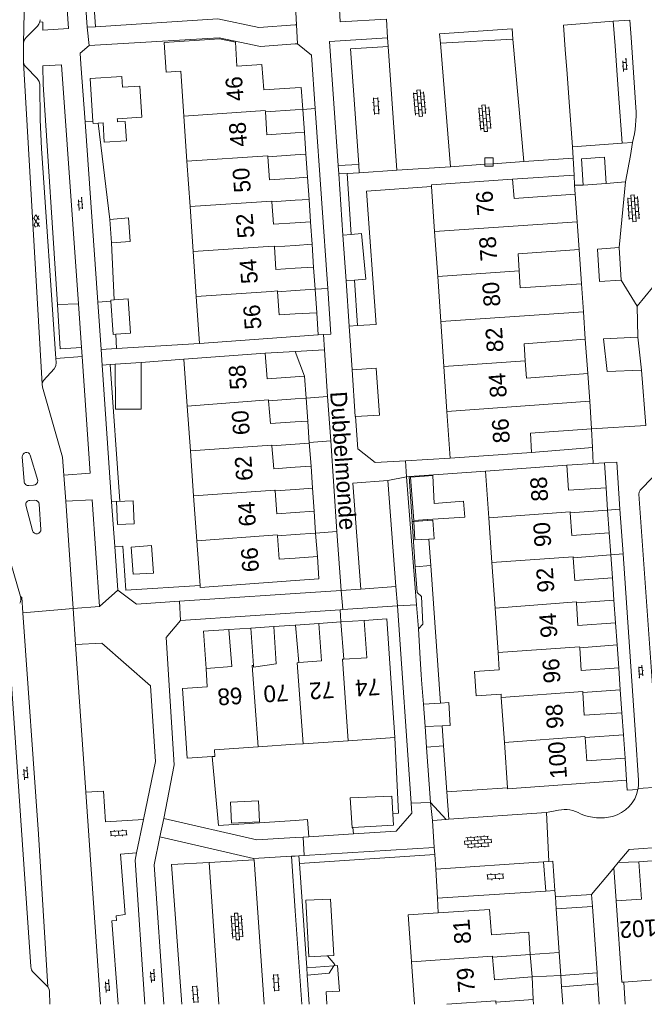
# Model space of a CAD drawing. Extents: x 99476 to 102828, y 406437 to 407931.
# Tile 13 of 162: x 99967 to 100042, y 406437 to 406555. Entities that reach past the tile are written whole.
import ezdxf

# ---------------------------------------------------------------- set-up
doc = ezdxf.new("R2010")
doc.units = 0
doc.header["$MEASUREMENT"] = 0
for name, color, linetype, lineweight in [('BG_bijgebouw', 253, 'Continuous', 0), ('BG_dakoverstek', 253, 'Continuous', 13), ('BG_dakoverstek bijgebouw', 253, 'Continuous', 0), ('BG_gesloten verharding', 253, 'Continuous', 0), ('BG_heg haag', 253, 'Continuous', 0), ('BG_hek', 253, 'Continuous', 0), ('BG_hoofdgebouw', 253, 'Continuous', 13), ('BG_huisnummer', 253, 'Continuous', 0), ('BG_kant verharding', 253, 'Continuous', 0), ('BG_open verharding', 253, 'Continuous', 0), ('BG_schutting', 253, 'Continuous', 0), ('BG_straatnaam', 253, 'Continuous', 0), ('BG_tussenmuur', 253, 'Continuous', 0), ('BG_vlakafsluiter', 253, 'Continuous', 0)]:
    doc.layers.add(name, color=color, linetype=linetype, lineweight=lineweight)
doc.styles.add('Style-WORKING', font='WORKING.shx')

# ---------------------------------------------------------------- blocks, each defined once
blk = doc.blocks.new('S02OV4')
at = {"layer": 'BG_open verharding', "linetype": 'Continuous', "lineweight": 0}
for p, q in [((0, -0.200092), (0, 0.200092)), ((0, 0.2), (3.201, 0.2)), ((0.214, 0.6), (2.9, 0.6)), ((0.4, 0.199), (0.4, 0.6)), ((0.8, 0.6), (0.8, 0.7)), ((0.8, -0.2), (0.8, 0.2)), ((1.2, 0.2), (1.2, 0.6)), ((1.6, 0.6), (1.6, 0.7)), ((1.6, -0.2), (1.6, 0.2)), ((2, 0.199), (2, 0.6)), ((2.4, 0.6), (2.4, 0.7)), ((2.4, -0.2), (2.4, 0.2)), ((2.8, 0.2), (2.8, 0.6)), ((3.2, -0.199908), (3.2, 0.200092)), ((0, -0.2), (3.2, -0.199)), ((0.31, -0.6), (2.9, -0.6)), ((0.4, -0.6), (0.399, -0.2)), ((0.8, -0.7), (0.8, -0.6)), ((1.2, -0.6), (1.2, -0.2)), ((1.6, -0.7), (1.6, -0.6)), ((2, -0.6), (1.999, -0.2)), ((2.4, -0.7), (2.4, -0.6)), ((2.8, -0.6), (2.8, -0.2))]:
    blk.add_line(p, q, dxfattribs=at)
blk = doc.blocks.new('S02OV2')
at = {"layer": 'BG_open verharding', "linetype": 'Continuous', "lineweight": 0}
for p, q in [((0.052866, 0.482148), (0.183301, 0.482148)), ((0.183301, -1.01785), (0.183301, 0.982147)), ((0.183301, 0.895191), (0.705039, 0.895191)), ((0.705039, -1.01785), (0.705039, 0.982147)), ((0.705039, 0.43867), (0.835473, 0.43867)), ((0.052866, -0.517416), (0.183301, -0.517416)), ((0.183301, -0.017851), (0.705039, -0.017851)), ((0.183301, -0.930894), (0.705039, -0.930894)), ((0.705039, -0.473938), (0.835473, -0.473938))]:
    blk.add_line(p, q, dxfattribs=at)
blk = doc.blocks.new('S02OV6')
at = {"layer": 'BG_open verharding', "linetype": 'Continuous', "lineweight": 0}
for p, q in [((0, 0.20784), (1.371449, 0.20784)), ((0.085505, 0.20784), (0.085505, 0.268177)), ((0.485, -0.192), (0.486, 0.207)), ((0.885505, 0.20784), (0.885505, 0.31106)), ((1.285, -0.193), (1.285, 0.207)), ((0.268333, -0.19216), (1.549656, -0.19216)), ((0.885505, -0.32925), (0.885505, -0.19216))]:
    blk.add_line(p, q, dxfattribs=at)
blk = doc.blocks.new('S01GV2')
at = {"layer": 'BG_gesloten verharding', "linetype": 'Continuous', "lineweight": 0}
for p, q in [((-0.011625, -0.500414), (0.648313, 0.582897)), ((0.006945, 0.298967), (0.268018, 0.727007)), ((0.618374, -0.705844), (0.009489, 0.408468)), ((0.63697, 0.094645), (0.291267, 0.726467)), ((0.172792, -0.724773), (-0.009122, -0.392669)), ((0.31767, -0.728139), (0.629741, -0.216538))]:
    blk.add_line(p, q, dxfattribs=at)

msp = doc.modelspace()

# ---------------------------------------------------------------- linework, layer by layer
at = {"layer": 'BG_bijgebouw', "linetype": 'Continuous', "lineweight": 0}
for p, q in [((100038.288, 406551.94), (100038.07, 406554.89)), ((100032.325, 406551.502), (100032.538, 406548.603)), ((100038.503, 406549.042), (100038.288, 406551.94)), ((100032.538, 406548.603), (100032.747, 406545.754)), ((100038.713, 406546.193), (100038.503, 406549.042)), ((100032.747, 406545.754), (100033.18, 406539.84)), ((100039.15, 406540.29), (100038.713, 406546.193)), ((99978.701, 406543.196), (99978.708, 406543.091)), ((99976.996, 406542.721), (99976.412, 406542.681)), ((99978.708, 406543.091), (99978.724, 406542.84)), ((100033.18, 406539.84), (100039.15, 406540.29)), ((99978.009, 406528.371), (99977.814, 406531.151)), ((100017.39, 406473.207), (100015.338, 406473.082)), ((100015.338, 406473.082), (100015.538, 406470.39)), ((100015.538, 406470.39), (100017.583, 406470.492))]:
    msp.add_line(p, q, dxfattribs=at)
at = {"layer": 'BG_bijgebouw', "linetype": 'Continuous', "lineweight": 0, "flags": 128}
for points in [[(100038.07, 406554.89), (100032.11, 406554.44), (100032.325, 406551.502)], [(99977.814, 406531.151), (99980.028, 406531.346), (99980.256, 406528.492), (99978.009, 406528.371)], [(99980.361, 406491.885), (99982.81, 406492.09), (99983.055, 406488.785), (99980.618, 406488.646), (99980.361, 406491.885)], [(100017.583, 406470.492), (100018.56, 406470.541), (100018.401, 406473.268), (100017.39, 406473.207)], [(100011.684, 406459.961), (100011.571, 406462.052), (100006.587, 406461.868)], [(100006.587, 406461.868), (100006.832, 406458.284), (100006.908, 406458.289)], [(100006.908, 406458.289), (100011.759, 406458.586), (100011.684, 406459.961)]]:
    msp.add_lwpolyline(points, dxfattribs=at)
at = {"layer": 'BG_dakoverstek', "linetype": 'Continuous', "lineweight": 13, "flags": 128}
msp.add_lwpolyline([(100024.433, 406477.213), (100021.447, 406477.007), (100021.65, 406474.064), (100024.636, 406474.27)], dxfattribs=at)
at = {"layer": 'BG_dakoverstek bijgebouw', "linetype": 'Continuous', "lineweight": 0}
for p, q in [((100006.713, 406529.363), (100005.717, 406529.267)), ((100005.717, 406529.267), (100006.098, 406523.78)), ((100006.098, 406523.78), (100007.093, 406523.875)), ((99980.016, 406521.628), (99978.333, 406521.515)), ((99978.46, 406513.804), (99981.558, 406514.029)), ((99981.558, 406514.029), (99981.562, 406511.506)), ((100006.836, 406513.127), (100009.695, 406513.318)), ((100020.16, 406497.398), (100020.297, 406495.472)), ((100014.197, 406494.973), (100015.835, 406495.069)), ((100020.297, 406495.472), (100015.826, 406495.196)), ((100015.835, 406495.069), (100016.488, 406495.107)), ((100001.253, 406449.602), (100004.233, 406449.738)), ((100003.866, 406442.94), (100003.795, 406442.936))]:
    msp.add_line(p, q, dxfattribs=at)
at = {"layer": 'BG_dakoverstek bijgebouw', "linetype": 'Continuous', "lineweight": 0, "flags": 128}
for points in [[(99975.792, 406542.903), (99975.452, 406548.035), (99979.24, 406548.285), (99979.325, 406546.992), (99981.396, 406547.129), (99981.643, 406543.39), (99978.701, 406543.196)], [(99976.412, 406542.681), (99975.809, 406542.64), (99975.792, 406542.903)], [(99978.724, 406542.84), (99979.661, 406542.902), (99979.813, 406540.586), (99977.148, 406540.41), (99976.996, 406542.721)], [(100007.093, 406523.875), (100008.471, 406524.007), (100007.947, 406529.481), (100006.713, 406529.363)], [(99978.333, 406521.515), (99977.917, 406521.487), (99977.926, 406521.358)], [(99977.926, 406521.358), (99978.193, 406517.376), (99978.528, 406517.399)], [(99978.528, 406517.399), (99980.292, 406517.517), (99980.016, 406521.628)], [(99978.944, 406508.427), (99978.47, 406508.426), (99978.46, 406513.804)], [(100007.223, 406507.532), (100007.176, 406507.529), (100006.802, 406513.125), (100006.836, 406513.127)], [(100009.695, 406513.318), (100010.07, 406507.722), (100007.223, 406507.532)], [(99978.944, 406508.427), (99981.567, 406508.432), (99981.562, 406511.506)], [(100015.826, 406495.196), (100014.18, 406495.095), (100013.8, 406500.268), (100015.456, 406500.386)], [(100015.456, 406500.386), (100016.462, 406500.458), (100016.648, 406497.135), (100020.16, 406497.398)], [(99978.589, 406497.366), (99980.619, 406497.453), (99980.738, 406494.696), (99978.708, 406494.608), (99978.589, 406497.366)], [(100015.992, 406492.859), (100014.326, 406492.761), (100014.197, 406494.973)], [(100016.488, 406495.107), (100016.618, 406492.896), (100015.992, 406492.859)], [(99992.258, 406461.34), (99992.387, 406458.813), (99995.74, 406458.984), (99995.611, 406461.51), (99992.258, 406461.34)], [(100003.795, 406442.936), (100001.645, 406442.812), (100001.253, 406449.602)], [(100004.233, 406449.738), (100004.624, 406442.984), (100003.866, 406442.94)]]:
    msp.add_lwpolyline(points, dxfattribs=at)
at = {"layer": 'BG_heg haag', "linetype": 'Continuous', "lineweight": 0}
for p, q in [((99974.839, 406542.848), (99974.352, 406549.765)), ((99976.36, 406521.247), (99974.839, 406542.848)), ((100005.208, 406536.613), (100005.139, 406537.611)), ((100005.717, 406529.267), (100005.208, 406536.613)), ((100006.473, 406518.371), (100006.098, 406523.78)), ((99976.76, 406515.57), (99976.36, 406521.247)), ((100006.836, 406513.127), (100006.473, 406518.371)), ((99976.88, 406513.69), (99978.027, 406497.341)), ((99978.027, 406497.341), (99978.404, 406491.961)), ((99978.404, 406491.961), (99978.77, 406486.74)), ((99986.156, 406485.424), (99990.377, 406485.705)), ((99986.28, 406483.11), (99994.604, 406483.668)), ((100041.1, 406463.958), (100040.727, 406469.408)), ((100016.21, 406461.31), (100015.724, 406467.873)), ((100041.027, 406462.847), (100041.043, 406462.967)), ((100018.08, 406459.265), (100016.21, 406461.31)), ((100016.42, 406459.15), (100016.21, 406461.31)), ((100018.38, 406459.286), (100030.06, 406460.1)), ((100030.06, 406460.1), (100031.52, 406460.39)), ((100016.42, 406459.15), (100018.08, 406459.265)), ((100018.08, 406459.265), (100018.38, 406459.286)), ((100000, 406457.10241), (99995.39, 406456.81)), ((100000.971, 406457.164), (100000, 406457.10241)), ((100000.971, 406457.164), (100001.627, 406457.206)), ((100001.627, 406457.206), (100006.96, 406457.544)), ((100001.063, 406454.949), (100016.643, 406455.899)), ((100038.67, 406454.114), (100038.133, 406453.471)), ((100041.14, 406454.21), (100038.67, 406454.114)), ((100038.133, 406453.471), (100037.813, 406453.088)), ((100036.198, 406439.87), (100036.219, 406439.565)), ((100036.219, 406439.565), (100036.389913, 406437.124))]:
    msp.add_line(p, q, dxfattribs=at)
at = {"layer": 'BG_heg haag', "linetype": 'Continuous', "lineweight": 0, "flags": 128}
for points in [[(99978.77, 406486.74), (99980.99, 406485.08), (99986.156, 406485.424)], [(99984.57, 406481.08), (99985.49, 406465.8), (99984.27, 406459.38)], [(100041.043, 406462.967), (100041.101, 406463.4), (100041.1, 406463.958)], [(100006.96, 406457.544), (100012.1, 406457.87), (100013.96, 406460.04)]]:
    msp.add_lwpolyline(points, dxfattribs=at)
at = {"layer": 'BG_heg haag', "linetype": 'Continuous', "lineweight": 0}
for centre, radius, start, end in [((100036.928781, 406463.673877), 4.180805, 284.704349, 348.592867), ((100036.538708, 406465.700012), 6.241097, 247.595915, 283.446535)]:
    msp.add_arc(centre, radius, start, end, dxfattribs=at)
at = {"layer": 'BG_heg haag', "linetype": 'Continuous', "lineweight": 0, "extrusion": (0, 0, -1)}
msp.add_arc((-100032.24189, 406456.72737), 3.733093, 78.850135, 120.918113, dxfattribs=at)
at = {"layer": 'BG_hek', "linetype": 'Continuous', "lineweight": 0}
for p, q in [((100027.371, 406538.09), (100033.259, 406538.501)), ((100016.701, 406455.053), (100016.7, 406455.066)), ((100016.82, 406453.3), (100016.701, 406455.053)), ((100017.013, 406449.828), (100016.82, 406453.3)), ((100017.013, 406449.828), (100017.111, 406448.073))]:
    msp.add_line(p, q, dxfattribs=at)
at = {"layer": 'BG_hoofdgebouw', "linetype": 'Continuous', "lineweight": 13}
for p, q in [((99986.677, 406543.523), (99986.31, 406548.91)), ((99987.045, 406538.125), (99986.677, 406543.523)), ((100000, 406544.271611), (99996.43, 406544.04)), ((100000.9, 406544.33), (100000, 406544.271611)), ((100001.1, 406541.59), (100001.28, 406538.97)), ((100000, 406538.882982), (99996.72, 406538.66)), ((100001.28, 406538.97), (100000, 406538.882982)), ((99987.415, 406532.689), (99987.045, 406538.125)), ((100001.47, 406536.2), (100001.65, 406533.56)), ((100016.683, 406529.727), (100016.314, 406535.1)), ((100033.51, 406534.19), (100033.74, 406530.878)), ((99987.782, 406527.3), (99987.415, 406532.689)), ((100000, 406533.45223), (99997.21, 406533.27)), ((100001.65, 406533.56), (100000, 406533.45223)), ((100001.83, 406530.86), (100001.831, 406530.841)), ((100001.831, 406530.841), (100002.02, 406528.19)), ((100033.74, 406530.878), (100033.97, 406527.56)), ((100017.055, 406524.32), (100016.683, 406529.727)), ((100000, 406528.051153), (99997.51, 406527.88)), ((100002.02, 406528.19), (100000, 406528.051153)), ((99988.148, 406521.92), (99987.782, 406527.3)), ((100002.202, 406525.403), (100002.38, 406522.79)), ((100017.425, 406518.931), (100017.055, 406524.32)), ((100034.26, 406523.44), (100034.492, 406520.101)), ((99988.53, 406516.31), (99988.148, 406521.92)), ((100000, 406522.63098), (99997.89, 406522.49)), ((100002.38, 406522.79), (100000, 406522.63098)), ((100002.58, 406519.98), (100002.76, 406517.31)), ((100034.492, 406520.101), (100034.72, 406516.81)), ((100017.796, 406513.532), (100017.425, 406518.931)), ((100002.76, 406517.31), (100000, 406517.116044)), ((100000, 406517.116044), (99988.53, 406516.31)), ((99986.68, 406514.4), (99996.42, 406515.13)), ((99987.077, 406508.803), (99986.68, 406514.4)), ((100018.166, 406508.15), (100017.796, 406513.532)), ((100035.02, 406512.68), (100035.25, 406509.365)), ((100001.121, 406512.36), (100001.3, 406509.75)), ((100000, 406509.657143), (99996.82, 406509.43)), ((100001.3, 406509.75), (100000, 406509.657143)), ((100035.25, 406509.365), (100035.48, 406506.05)), ((99987.458, 406503.434), (99987.077, 406508.803)), ((100018.55, 406502.56), (100018.166, 406508.15)), ((99987.841, 406498.043), (99987.458, 406503.434)), ((100028.3, 406503.25), (100018.55, 406502.56)), ((100001.89, 406501.6), (100002.07, 406498.97)), ((100032.51, 406501.71), (100022.79, 406501.01)), ((100022.79, 406501.01), (100023.176, 406495.418)), ((100000, 406498.817522), (99997.59, 406498.64)), ((100002.07, 406498.97), (100000, 406498.817522)), ((100037.39, 406496.34), (100037.21, 406499)), ((99988.222, 406492.662), (99987.841, 406498.043)), ((100002.26, 406496.21), (100002.44, 406493.58)), ((100032.91, 406496.02), (100037.39, 406496.34)), ((100023.176, 406495.418), (100023.547, 406490.043)), ((99988.602, 406487.309), (99988.222, 406492.662)), ((100000, 406493.393537), (99997.86, 406493.23)), ((100002.44, 406493.58), (100000, 406493.393537)), ((100037.77, 406490.98), (100037.58, 406493.6)), ((100033.28, 406490.62), (100037.77, 406490.98)), ((100023.547, 406490.043), (100023.924, 406484.596)), ((100038.14, 406485.54), (100037.97, 406488.21)), ((100033.66, 406485.23), (100038.14, 406485.54)), ((100023.924, 406484.596), (100024.292, 406479.264)), ((99994.7, 406482.2), (99992.06, 406482.02)), ((99994.988, 406477.71), (99994.7, 406482.2)), ((99997.44, 406482.38), (100000, 406482.55296)), ((100000, 406482.55296), (100000.045, 406482.556)), ((100000.045, 406482.556), (100000.42, 406478.09)), ((100002.84, 406482.75), (100005.47, 406482.94)), ((100005.47, 406482.94), (100005.8, 406478.47)), ((100038.53, 406480.19), (100038.341, 406482.82)), ((100034.05, 406479.85), (100038.53, 406480.19)), ((100024.292, 406479.264), (100024.433, 406477.213)), ((99989.33, 406477.34), (99989.478, 406475.157)), ((100038.901, 406474.78), (100038.72, 406477.43)), ((100034.42, 406474.46), (100038.901, 406474.78)), ((100024.636, 406474.27), (100024.663, 406473.884)), ((100024.663, 406473.884), (100025.036, 406468.494)), ((100039.28, 406469.42), (100039.1, 406472.06)), ((100011.94, 406469.09), (100006.353, 406468.708)), ((100034.69, 406469.09), (100039.28, 406469.42)), ((99990.332, 406467.615), (99995.557, 406467.97)), ((100000, 406468.273999), (99995.557, 406467.97)), ((100000.95, 406468.339), (100000, 406468.273999)), ((100006.353, 406468.708), (100000.95, 406468.339)), ((100025.411, 406463.062), (100025.036, 406468.494)), ((100039.48, 406466.63), (100039.67, 406463.97)), ((100041.14, 406454.21), (100043.78, 406454.4)), ((100023.63, 406442.79), (100028.14, 406443.11)), ((100013.903, 406442.223), (100013.86, 406442.84)), ((100014.260225, 406437.124), (100013.903, 406442.223)), ((100028.5, 406437.7), (100028.38, 406440.41)), ((100044.07, 406440.13), (100039.317, 406439.796)), ((100024.02, 406437.4), (100028.5, 406437.7))]:
    msp.add_line(p, q, dxfattribs=at)
at = {"layer": 'BG_hoofdgebouw', "linetype": 'Continuous', "lineweight": 13, "flags": 128}
for points in [[(99986.31, 406548.91), (99984.536, 406548.791), (99984.297, 406552.352), (99990.952, 406552.798), (99992.833, 406552.403), (99993.027, 406549.509), (99996.02, 406549.71)], [(99996.02, 406549.71), (99996.24, 406546.67), (100000, 406546.930437)], [(100000, 406546.930437), (100000.73, 406546.981), (100000.9, 406544.33)], [(99996.43, 406544.04), (99996.61, 406541.271), (100000, 406541.511849)], [(100000, 406541.511849), (100001.1, 406541.59)], [(99996.72, 406538.66), (99996.92, 406535.88), (100000, 406536.096615)], [(100000, 406536.096615), (100001.47, 406536.2)], [(100016.314, 406535.1), (100016.3, 406535.3), (100026.02, 406535.97)], [(100026.02, 406535.97), (100026.19, 406533.66), (100033.51, 406534.19)], [(99997.21, 406533.27), (99997.39, 406530.57), (100000, 406530.740473)], [(100000, 406530.740473), (100001.83, 406530.86)], [(99997.51, 406527.88), (99997.67, 406525.16), (100000, 406525.298874)], [(100033.97, 406527.56), (100026.67, 406527.05), (100026.796, 406524.991)], [(100000, 406525.298874), (100002.2, 406525.43), (100002.202, 406525.403)], [(100026.796, 406524.991), (100026.92, 406522.97), (100034.26, 406523.44)], [(99997.89, 406522.49), (99998.09, 406519.72), (100000, 406519.830601)], [(100000, 406519.830601), (100002.58, 406519.98)], [(100034.72, 406516.81), (100027.39, 406516.27), (100027.53, 406514.216)], [(99996.42, 406515.13), (99996.65, 406512.06), (100000, 406512.284782)], [(100027.53, 406514.216), (100027.67, 406512.15), (100035.02, 406512.68)], [(100000, 406512.284782), (100001.121, 406512.36)], [(99996.82, 406509.43), (99997.03, 406506.7), (100000, 406506.892685)], [(100000, 406506.892685), (100001.5, 406506.99)], [(100001.5, 406506.99), (100001.681, 406504.36), (100000, 406504.231881)], [(100035.48, 406506.05), (100028.17, 406505.53), (100028.3, 406503.25)], [(100000, 406504.231881), (99997.22, 406504.02)], [(99997.22, 406504.02), (99997.42, 406501.28), (100000, 406501.464698)], [(100000, 406501.464698), (100001.89, 406501.6)], [(100037.21, 406499), (100032.73, 406498.71), (100032.51, 406501.71)], [(99997.59, 406498.64), (99997.79, 406495.88), (100000, 406496.043154)], [(100000, 406496.043154), (100002.26, 406496.21)], [(100037.58, 406493.6), (100033.1, 406493.29), (100032.91, 406496.02)], [(99997.86, 406493.23), (99998.07, 406490.44), (100000, 406490.583244)], [(100000, 406490.583244), (100002.651, 406490.78)], [(100002.651, 406490.78), (100002.82, 406488.1), (100000, 406487.893465)], [(100037.97, 406488.21), (100033.48, 406487.9), (100033.28, 406490.62)], [(100000, 406487.893465), (99988.62, 406487.06), (99988.602, 406487.309)], [(100038.341, 406482.82), (100033.85, 406482.5), (100033.66, 406485.23)], [(100005.8, 406478.47), (100008.58, 406478.63), (100008.25, 406483.11)], [(100008.25, 406483.11), (100010.95, 406483.31), (100011.94, 406469.09)], [(99992.06, 406482.02), (99992.41, 406477.59), (99989.33, 406477.34)], [(99994.988, 406477.71), (99995, 406477.52), (99997.73, 406477.9), (99997.44, 406482.38)], [(100000.42, 406478.09), (100003.14, 406478.28), (100002.84, 406482.75)], [(100038.72, 406477.43), (100034.23, 406477.13), (100034.05, 406479.85)], [(99990.063, 406466.796), (99987.066, 406466.596), (99986.509, 406474.96), (99989.478, 406475.157)], [(100039.1, 406472.06), (100034.6, 406471.75), (100034.42, 406474.46)], [(100034.69, 406469.09), (100034.89, 406466.3), (100039.48, 406466.63)], [(99990.332, 406467.615), (99990.385, 406466.817), (99990.063, 406466.796)], [(100039.67, 406463.97), (100025.42, 406462.93), (100025.411, 406463.062)], [(100038.41, 406449.51), (100041.45, 406449.74), (100041.14, 406454.21)], [(100039.317, 406439.796), (100039.09, 406439.78), (100038.41, 406449.51)], [(100017.111, 406448.073), (100013.52, 406447.83), (100013.86, 406442.84)], [(100028.14, 406443.11), (100027.96, 406445.75), (100023.48, 406445.45), (100023.27, 406448.49), (100017.111, 406448.073)], [(100028.38, 406440.41), (100023.84, 406440.06), (100023.63, 406442.79)], [(100024.041153, 406437.124), (100024.02, 406437.4)]]:
    msp.add_lwpolyline(points, dxfattribs=at)
at = {"layer": 'BG_kant verharding', "linetype": 'Continuous', "lineweight": 0}
for p, q in [((99969.44, 406554.81), (99969.481, 406555.085)), ((100000.06, 406555.98), (100000.15, 406554.481)), ((100010.91, 406555.16), (100011.066, 406552.9)), ((100011.066, 406552.9), (100011.137, 406551.873)), ((100026.06, 406552.761), (100017.371, 406552.256)), ((100026.06, 406552.761), (100027.371, 406538.09)), ((100040.2, 406552.95), (100040.78, 406544.58)), ((99967.459, 406552.292), (99967.474, 406549.972)), ((100011.137, 406551.873), (100012.16, 406537.05)), ((100018.57, 406537.47), (100017.371, 406552.256)), ((99969.714, 406511.423), (99967.474, 406549.972)), ((99969.811, 406547.303), (99971.527, 406520.979)), ((100002.395, 406544.461), (100003.9, 406522.865)), ((100033.18, 406539.84), (100033.259, 406538.501)), ((100040.375, 406540.382), (100039.15, 406540.29)), ((100033.259, 406538.501), (100033.377, 406536.477)), ((100037.211, 406535.474), (100037.036, 406538.603)), ((100005.139, 406537.611), (100007.621, 406537.724)), ((100007.621, 406537.724), (100007.663, 406536.725)), ((100033.377, 406536.477), (100033.449, 406535.244)), ((100034.48, 406535.28), (100033.449, 406535.244)), ((100033.449, 406535.244), (100033.51, 406534.19)), ((100034.48, 406535.28), (100037.211, 406535.474)), ((100037.211, 406535.474), (100039.54, 406535.641)), ((100033.97, 406527.56), (100034.26, 406523.44)), ((100039.03, 406523.88), (100038.79, 406527.79)), ((100043.689, 406524.136), (100040.93, 406520.75)), ((99974.411, 406515.807), (99974.042, 406521.051)), ((100040.93, 406520.75), (100041.01, 406517.04)), ((100003.397, 406517.356), (100002.76, 406517.31)), ((100034.72, 406516.81), (100035.02, 406512.68)), ((100041.46, 406513.09), (100041.01, 406517.04)), ((100003.879, 406509.922), (100003.49, 406515.54)), ((99971.341, 406514.491), (99974.486, 406514.734)), ((100041.96, 406506.47), (100041.46, 406513.09)), ((100004.246, 406504.615), (100003.879, 406509.922)), ((100041.96, 406506.47), (100035.48, 406506.05)), ((100035.57, 406503.82), (100035.48, 406506.05)), ((100004.997, 406493.758), (100004.246, 406504.615)), ((100028.3, 406503.25), (100035.57, 406503.82)), ((99967.323, 406502.714), (99967.543, 406499.755)), ((99969.195, 406499.859), (99968.291, 406502.933)), ((100035.648, 406501.904), (100032.51, 406501.71)), ((100037.004, 406501.988), (100035.648, 406501.904)), ((99972.527, 406497.388), (99972.31, 406500.508)), ((100011.089, 406499.86), (100012.04, 406487.16)), ((100013.32, 406500.32), (100013.626, 406500.342)), ((100014.516, 406484.984), (100013.32, 406500.32)), ((99968.122, 406499.267), (99968.686, 406499.308)), ((99968.83, 406497.507), (99968.237, 406497.498)), ((99973.42, 406484.53), (99972.527, 406497.388)), ((99967.737, 406496.921), (99968.571, 406493.869)), ((99969.554, 406494.02), (99969.361, 406497.033)), ((100039.242, 406491.097), (100038.876, 406496.447)), ((100005.485, 406486.71), (100004.997, 406493.758)), ((100040.727, 406469.408), (100039.242, 406491.097)), ((100000, 406486.345132), (100005.485, 406486.71)), ((100012.04, 406487.16), (100007.84, 406486.87)), ((99967.121, 406485.989), (99967.266, 406485.844)), ((99967.266, 406485.844), (99967.393, 406484.038)), ((99990.377, 406485.705), (100000, 406486.345132)), ((99973.42, 406484.53), (99976.59, 406484.79)), ((99973.42, 406484.53), (99973.718, 406480.212)), ((100000, 406484.02927), (100005.373, 406484.389)), ((100005.373, 406484.389), (100005.687, 406484.41)), ((100005.687, 406484.41), (100012.25, 406484.85)), ((100012.25, 406484.85), (100013.879, 406461.214)), ((100014.741, 406482.093), (100014.516, 406484.984)), ((99968.354, 406441.643), (99965.515, 406483.058)), ((99984.57, 406481.08), (99986.28, 406483.11)), ((99994.604, 406483.668), (100000, 406484.02927)), ((99973.718, 406480.212), (99974.934, 406462.526)), ((100015.338, 406473.082), (100015.162, 406475.468)), ((100015.72, 406467.931), (100015.538, 406470.39)), ((100015.724, 406467.873), (100015.72, 406467.931)), ((100043.505, 406463.144), (100041.043, 406462.967)), ((99974.934, 406462.526), (99976.687594, 406437.124)), ((100013.879, 406461.214), (100013.96, 406460.04)), ((100030.372, 406454.228), (100030.06, 406460.1)), ((99995.39, 406456.81), (99984.27, 406459.38)), ((99983.8, 406457.17), (99995.02, 406454.58)), ((100016.7, 406455.066), (100016.643, 406455.899)), ((100039.963, 406455.664), (100045.537, 406456.071)), ((99995.02, 406454.58), (99999.544, 406454.856)), ((100000, 406448.334216), (99999.544, 406454.856)), ((100000.443, 406454.911), (100001.063, 406454.949)), ((100000.508, 406453.981), (100000.443, 406454.911)), ((100039.963, 406455.664), (100038.67, 406454.114)), ((99989.7, 406454.11), (99995.07, 406454.43)), ((99990.852098, 406437.124), (99989.7, 406454.11)), ((99995.07, 406454.43), (99996.274526, 406437.124)), ((100001.379, 406441.507), (100000.508, 406453.981)), ((100029.719, 406454.183), (100016.82, 406453.3)), ((100030.372, 406454.228), (100029.719, 406454.183)), ((100030.007, 406450.67), (100029.719, 406454.183)), ((100037.813, 406453.088), (100035.47, 406450.28)), ((100030.007, 406450.67), (100017.013, 406449.828)), ((100031.085, 406450.74), (100030.007, 406450.67)), ((100031.138, 406449.981), (100031.085, 406450.74)), ((100031.237, 406448.543), (100031.138, 406449.981)), ((100035.47, 406450.28), (100035.571, 406448.842)), ((100035.571, 406448.842), (100036.128, 406440.877)), ((100000.783813, 406437.124), (100000, 406448.334216)), ((100031.597, 406443.346), (100031.237, 406448.543)), ((100031.788, 406440.594), (100031.597, 406443.346)), ((99968.705, 406440.906), (99970.403, 406439.209)), ((100001.441, 406440.626), (100001.379, 406441.507)), ((100001.685895, 406437.124), (100001.441, 406440.626)), ((100028.38, 406440.41), (100031.788, 406440.594)), ((100031.884, 406439.204), (100031.788, 406440.594)), ((100036.128, 406440.877), (100036.198, 406439.87)), ((100032.028613, 406437.124), (100031.884, 406439.204))]:
    msp.add_line(p, q, dxfattribs=at)
at = {"layer": 'BG_kant verharding', "linetype": 'Continuous', "lineweight": 0, "flags": 128}
for points in [[(99969.477, 406583.827), (99968.056, 406566.443), (99967.624, 406559.612), (99967.459, 406552.292)], [(99969.44, 406554.81), (99969.785, 406554.799), (99969.793, 406553.837), (99972.865, 406554.043), (99971.57, 406572.8), (99970.473, 406572.722)], [(100005.32, 406556.33), (100005.38, 406554.83), (100010.91, 406555.16)], [(100038.07, 406554.89), (100040.046, 406555.036), (100040.2, 406552.95)], [(99969.44, 406554.81), (99969.326, 406554.546), (99969.147, 406554.32), (99967.79, 406552.941), (99967.56, 406552.649), (99967.459, 406552.292)], [(100017.371, 406552.256), (100017.28, 406553.38), (100025.95, 406553.99), (100026.06, 406552.761)], [(99990.91, 406552.92), (99995.83, 406551.88), (100000, 406552.180541)], [(100005.139, 406537.611), (100004.11, 406552.47), (100011.066, 406552.9)], [(99974.352, 406549.765), (99974.26, 406551.07), (99975.35, 406551.981)], [(100000, 406552.180541), (100000.27, 406552.2)], [(100000.27, 406552.2), (100001.95, 406550.84), (100002.395, 406544.461)], [(100007.621, 406537.724), (100006.626, 406551.613), (100011.137, 406551.873)], [(99971.341, 406514.491), (99969.624, 406539.654), (99969.463, 406543.077), (99969.411, 406547.303), (99969.334, 406547.694), (99969.11, 406548.032), (99967.743, 406549.446), (99967.57, 406549.69), (99967.474, 406549.972)], [(99974.042, 406521.051), (99972.03, 406549.69), (99969.781, 406549.549), (99969.811, 406547.303)], [(100039.54, 406535.641), (100040.13, 406538.83), (100040.375, 406540.382)], [(100037.036, 406538.603), (100034.27, 406538.4), (100034.48, 406535.28)], [(100038.79, 406527.79), (100036.17, 406527.61), (100036.42, 406523.7), (100039.03, 406523.88)], [(100003.9, 406522.865), (100004.28, 406517.42), (100003.397, 406517.356)], [(99971.527, 406520.979), (99971.875, 406515.649), (99974.411, 406515.807)], [(100041.01, 406517.04), (100036.89, 406516.86), (100037.34, 406512.92), (100041.46, 406513.09)], [(99971.341, 406514.491), (99971.372, 406514.03), (99971.326, 406513.618), (99971.13, 406513.26), (99969.864, 406511.853), (99969.762, 406511.647), (99969.714, 406511.423)], [(99972.31, 406500.508), (99975.468, 406500.759), (99974.486, 406514.734)], [(99972.31, 406500.508), (99972.161, 406502.659), (99969.756, 406511.056), (99969.714, 406511.423)], [(100038.876, 406496.447), (100038.49, 406502.08), (100037.004, 406501.988)], [(100007.84, 406486.87), (100006.89, 406499.56), (100011.089, 406499.86)], [(100043.215, 406469.161), (100041.14, 406498.249), (100041.18, 406498.49), (100041.308, 406498.727), (100042.789, 406500.259)], [(99976.59, 406484.79), (99975.691, 406497.582), (99972.527, 406497.388)], [(99967.121, 406485.989), (99964.733, 406494.263), (99964.723, 406494.4)], [(99967.393, 406484.038), (99969.257, 406457.488), (99970.403, 406439.209)], [(99973.718, 406480.212), (99976.84, 406480.38), (99982.67, 406475.27), (99983.26, 406466.2), (99981.836, 406459.265)], [(99974.934, 406462.526), (99977.041, 406462.649), (99977.272, 406458.972), (99981.836, 406459.265)], [(99984.257204, 406437.124), (99983.12, 406453.82), (99983.8, 406457.17)], [(99981.02, 406455.279), (99979.09, 406455.129), (99979.638, 406447.884), (99978.57, 406447.713), (99978.601, 406447.151), (99978.063, 406447.107), (99978.817041, 406437.124)], [(99981.02, 406455.279), (99980.84, 406454.41), (99982.017333, 406437.124)], [(99989.7, 406454.11), (99985.195, 406453.892), (99986.411446, 406437.124)], [(100031.085, 406450.74), (100030.841, 406454.26), (100030.372, 406454.228)], [(99970.642736, 406437.124), (99970.571, 406438.643), (99970.532, 406438.939), (99970.403, 406439.209)], [(100028.5, 406437.7), (100028.539056, 406437.124)]]:
    msp.add_lwpolyline(points, dxfattribs=at)
at = {"layer": 'BG_kant verharding', "linetype": 'Continuous', "lineweight": 0, "extrusion": (0, 0, -1)}
msp.add_arc((-100027.508401, 406543.741835), 13.29804, 176.386297, 194.63476, dxfattribs=at)
at = {"layer": 'BG_kant verharding', "linetype": 'Continuous', "lineweight": 0}
for centre, radius, start, end in [((99967.825684, 406502.740915), 0.503404, 22.431131, 183.064811), ((99968.066685, 406499.788855), 0.524778, 183.698878, 276.050567), ((99968.641592, 406499.859624), 0.553409, 274.60266, 359.935386), ((99968.263981, 406496.969482), 0.529206, 92.92238, 185.256415), ((99968.855818, 406497.001495), 0.506163, 3.568506, 92.923762), ((99969.055403, 406493.990703), 0.499457, 194.103275, 3.362769), ((99966.298597, 406485.670385), 0.881965, 324.880093, 21.177318), ((99969.301941, 406441.642379), 0.947941, 179.962451, 230.970275)]:
    msp.add_arc(centre, radius, start, end, dxfattribs=at)
at = {"layer": 'BG_schutting', "linetype": 'Continuous', "lineweight": 0}
for p, q in [((99975.09, 406554.18), (99974.52, 406562.638)), ((99976.088, 406554.243), (99975.09, 406554.18)), ((99975.35, 406551.981), (99990.91, 406552.92)), ((100012.16, 406537.05), (100018.57, 406537.47)), ((100022.712, 406537.762), (100018.57, 406537.47)), ((100023.712, 406537.832), (100022.712, 406537.762)), ((100027.371, 406538.09), (100023.712, 406537.832)), ((100012.16, 406537.05), (100007.663, 406536.725)), ((99988.53, 406516.31), (99978.609, 406515.686)), ((99978.609, 406515.686), (99976.76, 406515.57)), ((100000, 406515.338), (99996.42, 406515.13)), ((100003.49, 406515.54), (100000, 406515.338)), ((99977.837, 406513.759), (99976.88, 406513.69)), ((99978.46, 406513.804), (99977.837, 406513.759)), ((99986.68, 406514.4), (99981.558, 406514.029)), ((100018.55, 406502.56), (100013.198, 406502.238)), ((100015.45, 406500.475), (100022.79, 406501.01)), ((100013.626, 406500.342), (100015.45, 406500.475)), ((100013.997, 406494.959), (100013.626, 406500.342)), ((100014.37, 406489.546), (100013.997, 406494.959)), ((100015.12, 406485.962), (100015.288, 406482.671)), ((100014.741, 406482.093), (100015.288, 406482.671)), ((100014.939, 406478.556), (100014.741, 406482.093)), ((100015.081, 406476.589), (100014.939, 406478.556)), ((100015.081, 406476.589), (100015.162, 406475.468))]:
    msp.add_line(p, q, dxfattribs=at)
at = {"layer": 'BG_schutting', "linetype": 'Continuous', "lineweight": 0, "flags": 128}
for points in [[(100000, 406554.4703), (99995.65, 406554.16), (99990.72, 406555.17), (99976.088, 406554.243)], [(100000.15, 406554.481), (100000, 406554.4703)], [(100013.198, 406502.238), (100009.58, 406502.02), (100007.49, 406503.68), (100007.223, 406507.532)], [(100015.12, 406485.962), (100014.581, 406486.478), (100014.37, 406489.546)], [(100004.635, 406441.737), (100004.726, 406441.881), (100003.866, 406442.94)], [(100001.441, 406440.626), (100004.068, 406440.839), (100004.635, 406441.737)]]:
    msp.add_lwpolyline(points, dxfattribs=at)
at = {"layer": 'BG_tussenmuur', "linetype": 'Continuous', "lineweight": 0}
for p, q in [((100016.683, 406529.727), (100033.74, 406530.878)), ((100017.055, 406524.32), (100026.796, 406524.991)), ((100017.425, 406518.931), (100034.492, 406520.101)), ((100017.796, 406513.532), (100027.53, 406514.216)), ((100018.166, 406508.15), (100035.25, 406509.365))]:
    msp.add_line(p, q, dxfattribs=at)
at = {"layer": 'BG_tussenmuur', "linetype": 'Continuous', "lineweight": 0, "flags": 128}
for points in [[(99986.677, 406543.523), (99996.42, 406544.19), (99996.43, 406544.04)], [(99987.045, 406538.125), (99996.711, 406538.79), (99996.72, 406538.66)], [(99987.415, 406532.689), (99997.204, 406533.36), (99997.21, 406533.27)], [(99987.782, 406527.3), (99996.765, 406527.912), (99997.505, 406527.97), (99997.51, 406527.88)], [(99988.148, 406521.92), (99997.132, 406522.531), (99997.883, 406522.59), (99997.89, 406522.49)], [(99987.077, 406508.803), (99996.812, 406509.54), (99996.82, 406509.43)], [(99987.458, 406503.434), (99997.213, 406504.12), (99997.22, 406504.02)], [(99987.841, 406498.043), (99997.583, 406498.74), (99997.527, 406498.636), (99997.59, 406498.64)], [(100023.176, 406495.418), (100032.903, 406496.12), (100032.91, 406496.02)], [(99988.222, 406492.662), (99997.851, 406493.35), (99997.86, 406493.23)], [(100023.547, 406490.043), (100033.272, 406490.73), (100033.28, 406490.62)], [(100023.924, 406484.596), (100033.652, 406485.35), (100033.66, 406485.23)], [(100024.292, 406479.264), (100034.043, 406479.96), (100034.05, 406479.85)], [(100005.8, 406478.47), (100005.65, 406478.461), (100006.353, 406468.708)], [(99994.988, 406477.71), (99994.838, 406477.7), (99995.557, 406467.97)], [(100000.42, 406478.09), (100000.423, 406478.059), (100000.239, 406478.042), (100000.95, 406468.339)], [(100024.663, 406473.884), (100034.411, 406474.59), (100034.42, 406474.46)], [(100025.036, 406468.494), (100034.681, 406469.22), (100034.69, 406469.09)], [(100013.903, 406442.223), (100023.621, 406442.91), (100023.63, 406442.79)], [(100018.1483, 406437.124), (100024.01, 406437.53), (100024.02, 406437.4)]]:
    msp.add_lwpolyline(points, dxfattribs=at)
at = {"layer": 'BG_vlakafsluiter', "linetype": 'Continuous', "lineweight": 0}
for p, q in [((99975.35, 406551.981), (99975.09, 406554.18)), ((100000.15, 406554.481), (100000.27, 406552.2)), ((100000.9, 406544.33), (100002.395, 406544.461)), ((100001.1, 406541.59), (100000.9, 406544.33)), ((99975.792, 406542.903), (99974.839, 406542.848)), ((99977.814, 406531.151), (99976.412, 406542.681)), ((100001.28, 406538.97), (100001.47, 406536.2)), ((100022.712, 406537.55), (100022.712, 406537.762)), ((100005.208, 406536.613), (100006.208, 406536.659)), ((100006.208, 406536.659), (100007.663, 406536.725)), ((100006.713, 406529.363), (100006.208, 406536.659)), ((100026.02, 406535.97), (100033.377, 406536.477)), ((100038.79, 406527.79), (100039.54, 406535.641)), ((100001.65, 406533.56), (100001.83, 406530.86)), ((99978.333, 406521.515), (99978.009, 406528.371)), ((100002.02, 406528.19), (100002.202, 406525.403)), ((100007.47, 406518.436), (100007.093, 406523.875)), ((100039.03, 406523.88), (100040.93, 406520.75)), ((100002.38, 406522.79), (100003.9, 406522.865)), ((100002.58, 406519.98), (100002.38, 406522.79)), ((99971.527, 406520.979), (99974.042, 406521.051)), ((99977.926, 406521.358), (99976.36, 406521.247)), ((100007.47, 406518.436), (100006.473, 406518.371)), ((99978.609, 406515.686), (99978.528, 406517.399)), ((100003.49, 406515.54), (100003.397, 406517.356)), ((99974.486, 406514.734), (99974.411, 406515.807)), ((99976.88, 406513.69), (99976.76, 406515.57)), ((100000, 406515.338), (100001.121, 406512.36)), ((100001.3, 406509.75), (100003.879, 406509.922)), ((100001.5, 406506.99), (100001.3, 406509.75)), ((100035.57, 406503.82), (100035.648, 406501.904)), ((100013.32, 406500.32), (100013.198, 406502.238)), ((100037.004, 406501.988), (100037.21, 406499)), ((100011.089, 406499.86), (100013.32, 406500.32)), ((100015.456, 406500.386), (100015.45, 406500.475)), ((100002.07, 406498.97), (100002.26, 406496.21)), ((100037.39, 406496.34), (100038.876, 406496.447)), ((100037.58, 406493.6), (100037.39, 406496.34)), ((100014.197, 406494.973), (100013.997, 406494.959)), ((100015.835, 406495.069), (100015.826, 406495.196)), ((100002.44, 406493.58), (100004.997, 406493.758)), ((100002.651, 406490.78), (100002.44, 406493.58)), ((100016.218, 406489.676), (100015.992, 406492.859)), ((100037.77, 406490.98), (100039.242, 406491.097)), ((100037.97, 406488.21), (100037.77, 406490.98)), ((100014.37, 406489.546), (100016.218, 406489.676)), ((100017.39, 406473.207), (100016.218, 406489.676)), ((99978.77, 406486.74), (99976.59, 406484.79)), ((100005.485, 406486.71), (100007.84, 406486.87)), ((100005.485, 406486.71), (100005.687, 406484.41)), ((100012.04, 406487.16), (100012.25, 406484.85)), ((99986.28, 406483.11), (99986.156, 406485.424)), ((100038.14, 406485.54), (100038.341, 406482.82)), ((99973.42, 406484.53), (99967.393, 406484.038)), ((100005.47, 406482.94), (100005.373, 406484.389)), ((100012.25, 406484.85), (100014.516, 406484.984)), ((100008.25, 406483.11), (100005.47, 406482.94)), ((99994.7, 406482.2), (99997.44, 406482.38)), ((100000.045, 406482.556), (100002.84, 406482.75)), ((100038.53, 406480.19), (100038.72, 406477.43)), ((100038.901, 406474.78), (100039.1, 406472.06)), ((100017.754, 406468.09), (100017.583, 406470.492)), ((100039.28, 406469.42), (100039.48, 406466.63)), ((100017.754, 406468.09), (100015.72, 406467.931)), ((100018.145, 406462.599), (100017.754, 406468.09)), ((100025.411, 406463.062), (100018.145, 406462.599)), ((100018.145, 406462.599), (100018.38, 406459.286)), ((100016.21, 406461.31), (100013.879, 406461.214)), ((99981.836, 406459.265), (99981.02, 406455.279)), ((99984.27, 406459.38), (99983.8, 406457.17)), ((100006.96, 406457.544), (100006.908, 406458.289)), ((100016.643, 406455.899), (100016.42, 406459.15)), ((100001.063, 406454.949), (100000.971, 406457.164)), ((100000, 406454.883898), (99999.544, 406454.856)), ((100000.443, 406454.911), (100000, 406454.883898)), ((100000.508, 406453.981), (100016.701, 406455.053)), ((99995.07, 406454.43), (99995.02, 406454.58)), ((100038.41, 406449.51), (100038.133, 406453.471)), ((100035.47, 406450.28), (100031.138, 406449.981)), ((100031.237, 406448.543), (100035.571, 406448.842)), ((100031.597, 406443.346), (100028.14, 406443.11)), ((100028.14, 406443.11), (100028.38, 406440.41)), ((100004.635, 406441.737), (100001.379, 406441.507)), ((100031.788, 406440.594), (100036.128, 406440.877)), ((100031.884, 406439.204), (100036.219, 406439.565)), ((100039.509629, 406437.124), (100039.317, 406439.796))]:
    msp.add_line(p, q, dxfattribs=at)
at = {"layer": 'BG_vlakafsluiter', "linetype": 'Continuous', "lineweight": 0, "flags": 128}
for points in [[(99976.088, 406554.243), (99974.304, 406580.734), (99975.6, 406582.382), (99975.09, 406583.35)], [(100022.712, 406537.762), (100022.712, 406538.55), (100023.712, 406538.55), (100023.712, 406537.832)], [(100023.712, 406537.832), (100023.712, 406537.55), (100022.712, 406537.55)], [(100016.314, 406535.1), (100008.515, 406534.543), (100009.68, 406518.579), (100007.47, 406518.436)], [(99977.837, 406513.759), (99978.992, 406497.41), (99978.027, 406497.341)], [(100001.89, 406501.6), (100001.676, 406504.434), (100004.246, 406504.615)], [(99988.602, 406487.309), (99979.74, 406486.75), (99979.37, 406492.029), (99978.404, 406491.961)], [(99989.33, 406477.34), (99989.013, 406481.811), (99992.06, 406482.02)], [(100011.94, 406469.09), (100012.344, 406460.006), (100011.684, 406459.961)], [(100000, 406459.16277), (99990.813, 406458.563), (99990.063, 406466.796)], [(100039.67, 406463.97), (100039.754, 406462.768), (100041.027, 406462.847)], [(100001.627, 406457.206), (100001.474, 406459.259), (100000, 406459.16277)], [(100003.78061, 406437.124), (100003.703, 406438.622), (100005.285, 406438.707), (100005.068, 406441.768), (100004.635, 406441.737)]]:
    msp.add_lwpolyline(points, dxfattribs=at)

# ---------------------------------------------------------------- block references
at = {"layer": 'BG_gesloten verharding', "linetype": 'Continuous', "lineweight": 0, "rotation": 3.897895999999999}
msp.add_blockref('S01GV2', (99968.706, 406530.957), dxfattribs=at)
at = {"layer": 'BG_open verharding', "linetype": 'Continuous', "lineweight": 0}
for name, p, rotation in [('S02OV6', (100039.387, 406550.442), 274.187705), ('S02OV4', (100015.034, 406543.49), 95.10624200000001), ('S02OV2', (100010.13, 406544.765), 183.955038), ('S02OV4', (100022.835, 406541.688), 95.10624200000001), ('S02OV6', (99974.224, 406533.797), 273.955038), ('S02OV4', (100040.378, 406534.079), 273.955038), ('S02OV6', (100041.421, 406476.194), 94.24486199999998), ('S02OV6', (99967.676, 406465.579), 273.897896), ('S02OV2', (99978.858, 406458.065), 273.154392), ('S02OV4', (100020.27, 406456.474), 3.897895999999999), ('S02OV2', (100023.946, 406452.873), 273.669254), ('S02OV4', (99993.14, 406444.853), 93.95503799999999), ('S02OV6', (99982.864, 406441.304), 273.897896), ('S02OV2', (99997.276, 406439.697), 4.012170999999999), ('S02OV6', (99977.451, 406440.099), 273.897896), ('S02OV2', (99987.59, 406438.312), 4.012170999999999)]:
    msp.add_blockref(name, p, dxfattribs=dict(at, rotation=rotation))

# ---------------------------------------------------------------- texts
at = {"layer": 'BG_huisnummer', "linetype": 'Continuous', "lineweight": 0, "style": 'Style-WORKING'}
for s, rotation, p in [('46', 94.473406, (99993.848, 406545.394)), ('48', 94.473406, (99994.273, 406539.926)), ('50', 94.473406, (99994.698, 406534.458)), ('76', 94.012171, (100023.813, 406531.68)), ('52', 94.473406, (99995.123, 406528.99)), ('78', 94.012171, (100024.193, 406526.227)), ('54', 94.473406, (99995.548, 406523.522)), ('80', 94.012171, (100024.573, 406520.773)), ('56', 94.473406, (99995.973, 406518.054)), ('82', 94.012171, (100024.953, 406515.32)), ('58', 93.840747, (99994.203, 406510.836)), ('84', 94.012171, (100025.333, 406509.867)), ('60', 93.840747, (99994.57, 406505.384)), ('86', 94.012171, (100025.713, 406504.413)), ('62', 93.840747, (99994.939, 406499.911)), ('88', 93.840747, (100030.293, 406497.43)), ('64', 93.840747, (99995.307, 406494.439)), ('90', 93.840747, (100030.661, 406491.986)), ('66', 93.840747, (99995.676, 406488.967)), ('92', 93.840747, (100031.03, 406486.541)), ('94', 93.840747, (100031.398, 406481.097)), ('96', 93.840747, (100031.766, 406475.653)), ('74', 183.726426, (100010.081, 406476.189)), ('68', 183.726426, (99993.604, 406475.113)), ('70', 183.726426, (99999.11, 406475.473)), ('72', 183.726426, (100004.596, 406475.831)), ('98', 93.840747, (100032.134, 406470.209)), ('100', 93.840747, (100032.539, 406464.217)), ('81', 94.416283, (100021.076, 406444.432)), ('102', 183.897896, (100043.223, 406447.331)), ('79', 94.416283, (100021.528, 406438.62))]:
    msp.add_text(s, height=2, rotation=rotation, dxfattribs=at).set_placement(p)
at = {"layer": 'BG_straatnaam', "linetype": 'Continuous', "lineweight": 0, "style": 'Style-WORKING'}
msp.add_text('Dubbelmonde', height=2, rotation=273.955038, dxfattribs=at).set_placement((100004.177, 406510.476))

doc.saveas('drawing.dxf')
